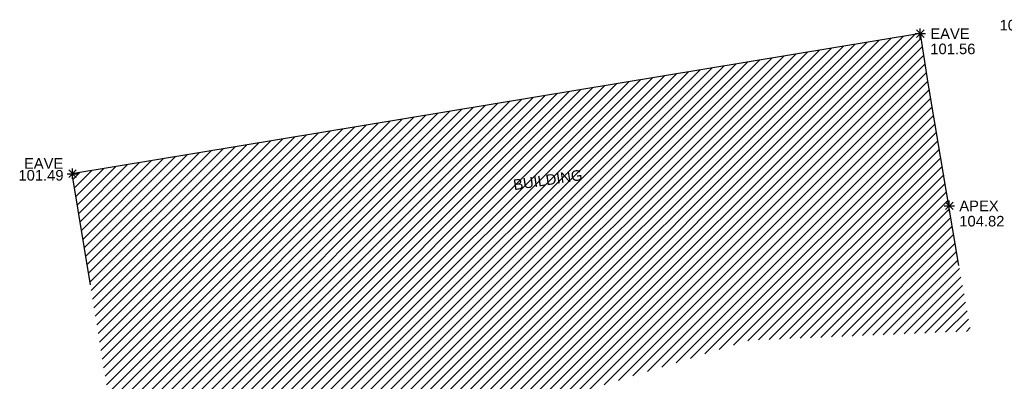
# Model space of a CAD drawing. Header units: metres. Extents: x 610185 to 614128, y 655663 to 660921.
# Tile 82 of 94: x 613511 to 613581, y 657928 to 657954. Entities that reach past the tile are written whole.
import ezdxf
from ezdxf.enums import TextEntityAlignment as Align

# ---------------------------------------------------------------- set-up
doc = ezdxf.new("R2010")
doc.units = ezdxf.units.M
doc.header["$MEASUREMENT"] = 0
for name, color, linetype in [('APEX_CODE', 251, 'Continuous'), ('APEX_ELEVATION', 251, 'Continuous'), ('APEX_SYMBOL', 251, 'Continuous'), ('BUILDING_HATCH', 252, 'Continuous'), ('BUILDING_LINE', 7, 'Continuous'), ('TEXTS', 7, 'Continuous'), ('UNDERSIDE_OF_EAVE_CODE', 252, 'Continuous'), ('UNDERSIDE_OF_EAVE_ELEVATION', 252, 'Continuous'), ('UNDERSIDE_OF_EAVE_SYMBOL', 252, 'Continuous')]:
    doc.layers.add(name, color=color, linetype=linetype)
doc.styles.add('REGULAR', font='swissl.ttf')

# ---------------------------------------------------------------- blocks, each defined once
blk = doc.blocks.new('065')
at = {"color": 0, "linetype": 'Continuous'}
for p, q in [((-0.5, 0), (0.5, 0)), ((-0.35, -0.35), (0.35, 0.35)), ((-0.35, 0.35), (0.35, -0.35)), ((0, -0.5), (0, 0.5))]:
    blk.add_line(p, q, dxfattribs=at)

msp = doc.modelspace()

# ---------------------------------------------------------------- hatches: boundary and pattern name
at = {"layer": 'BUILDING_HATCH'}
h = msp.add_hatch(dxfattribs=at)
h.set_pattern_fill('ANSI31', color=256, scale=4)
h.paths.add_polyline_path([(613515.938, 657934.74), (613514.632, 657942.632), (613544.279, 657947.539), (613574.91, 657952.601), (613575.462, 657949.075), (613577.632, 657936.106), (613578.479, 657931.449), (613562.743, 657930.8), (613547.187, 657926.025), (613532.445, 657927.346), (613517.902, 657922.639)])
h.paths.add_polyline_path([(613545.882, 657941.22), (613550.894, 657941.968), (613550.719, 657943.14), (613545.707, 657942.392)], flags=24)

# ---------------------------------------------------------------- linework, layer by layer
at = {"layer": 'BUILDING_LINE'}
msp.add_polyline3d([(613577.632, 657936.106, 103.56), (613575.462, 657949.075, 100.757), (613574.91, 657952.601, 101.339), (613544.279, 657947.539, 99.239), (613514.632, 657942.632, 100.195), (613515.938, 657934.74, 100.195)], dxfattribs=at)

# ---------------------------------------------------------------- block references
at = {"layer": 'APEX_SYMBOL', "xscale": 0.75, "yscale": 0.75, "zscale": 0.75}
msp.add_blockref('065', (613576.954, 657940.35, 104.82), dxfattribs=at)
at = {"layer": 'UNDERSIDE_OF_EAVE_SYMBOL', "xscale": 0.75, "yscale": 0.75, "zscale": 0.75}
for p in [(613574.894, 657952.588, 101.561), (613514.683, 657942.639, 101.49)]:
    msp.add_blockref('065', p, dxfattribs=at)

# ---------------------------------------------------------------- texts
at = {"layer": 'APEX_CODE', "style": 'REGULAR'}
msp.add_text('APEX', height=0.75, dxfattribs=at).set_placement((613577.664, 657940.35, 104.82), align=Align.MIDDLE_LEFT)
at = {"layer": 'APEX_ELEVATION', "style": 'REGULAR'}
msp.add_text('104.82', height=0.75, dxfattribs=at).set_placement((613577.664, 657939.64, 104.82), align=Align.TOP_LEFT)
at = {"layer": 'TEXTS', "style": 'REGULAR'}
msp.add_text('BUILDING', height=0.75, rotation=8.4891, dxfattribs=at).set_placement((613546.045, 657941.465, 94.62))
at = {"layer": 'UNDERSIDE_OF_EAVE_CODE', "style": 'REGULAR'}
for p in [(613575.604, 657952.588, 101.561), (613511.233, 657943.37, 101.49)]:
    msp.add_text('EAVE', height=0.75, dxfattribs=at).set_placement(p, align=Align.MIDDLE_LEFT)
at = {"layer": 'UNDERSIDE_OF_EAVE_ELEVATION', "style": 'REGULAR'}
for s, p in [('102.07', (613580.524, 657953.566, 102.065)), ('101.56', (613575.604, 657951.878, 101.561)), ('101.49', (613510.84, 657942.9, 101.49))]:
    msp.add_text(s, height=0.75, dxfattribs=at).set_placement(p, align=Align.TOP_LEFT)

doc.saveas('drawing.dxf')
